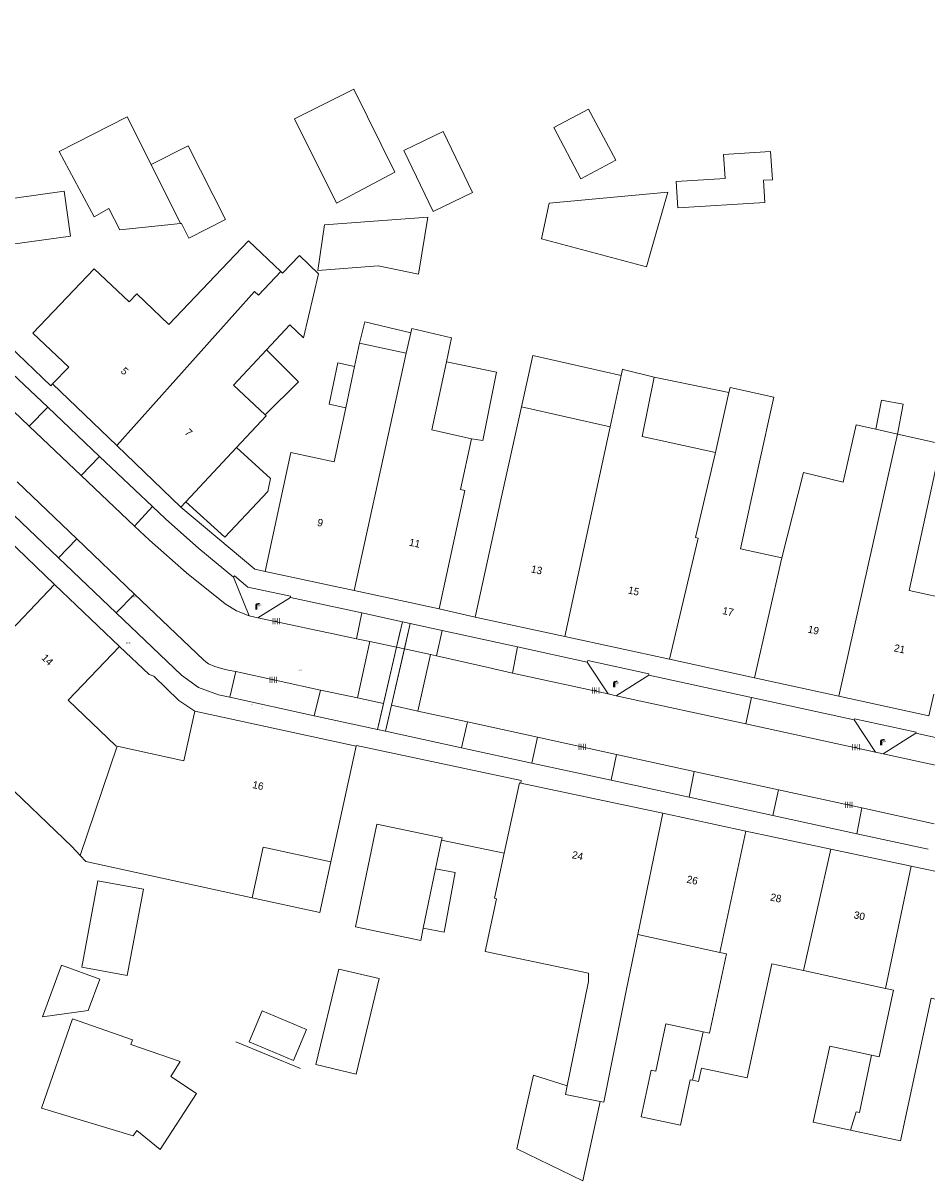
# Model space of a CAD drawing. Header units: metres. Extents: x 197457 to 198138, y 353986 to 354984.
# Tile 7 of 217: x 197653 to 197714, y 354308 to 354386. Entities that reach past the tile are written whole.
import ezdxf
from ezdxf.enums import TextEntityAlignment as Align

# ---------------------------------------------------------------- set-up
doc = ezdxf.new("R2010")
doc.units = ezdxf.units.M
doc.header["$MEASUREMENT"] = 0
for name, color, linetype, lineweight, true_color in [('benzine-   olieput', 7, 'Continuous', 0, 0x104b6e), ('kolk', 7, 'Continuous', 0, 0x104b6e), ('lichtmast', 7, 'Continuous', 0, 0x104b6e)]:
    doc.layers.add(name, color=color, linetype=linetype, lineweight=lineweight, true_color=true_color)
for name, color, linetype, lineweight in [('bijgebouw', 1, 'Continuous', 13), ('grens individueel parkeervak', 7, 'Continuous', 0), ('Grens maaiveld', 253, 'Continuous', 0), ('grens WOZ object', 7, 'Continuous', 0), ('hoofdgebouw', 1, 'Continuous', 0), ('Hoogtepunt', 7, 'Continuous', 0), ('huisnummerreeks BGT', 7, 'Continuous', 0), ('kant muur geen IMGeo', 30, 'Continuous', 0), ('kant verharding', 7, 'Continuous', 0), ('lijnafwatering weginrichtingselement lijn', 7, 'Continuous', 0), ('schutting geen IMGeo', 7, 'Continuous', 0), ('tussenmuur', 1, 'Continuous', 13), ('waterleidingput', 132, 'Continuous', 0), ('weginrichtingselement lijn', 7, 'Continuous', 0)]:
    doc.layers.add(name, color=color, linetype=linetype, lineweight=lineweight)
doc.styles.add('Style-WORKING', font='WORKING.shx')

# ---------------------------------------------------------------- blocks, each defined once
blk = doc.blocks.new('kolk')
at = {"layer": 'kolk', "linetype": 'Continuous', "lineweight": 0, "true_color": 0xbd2877}
for points in [[(-0.49, -0.43), (-0.49, 0), (-0.49, 0.42), (-0.4, 0.42), (-0.4, 0), (-0.4, -0.43)], [(-0.19, -0.43), (-0.19, 0), (-0.19, 0.42), (-0.11, 0.42), (-0.11, 0), (-0.11, -0.43)], [(0.11, -0.43), (0.11, 0), (0.11, 0.42), (0.19, 0.42), (0.19, 0), (0.19, -0.43)], [(0.4, -0.43), (0.4, 0), (0.4, 0.42), (0.49, 0.42), (0.49, 0), (0.49, -0.43)]]:
    blk.add_hatch(color=232, dxfattribs=at).paths.add_polyline_path(points)
at = {"layer": 'kolk', "linetype": 'Continuous', "lineweight": 0, "true_color": 0x681648}
blk.add_hatch(color=219, dxfattribs=at).paths.add_polyline_path([(0.1, 0, 1), (-0.1, 0, 1)])
blk = doc.blocks.new('benzineolieput')
at = {"layer": 'benzine-   olieput', "linetype": 'Continuous', "lineweight": 0, "true_color": 0xbd2877}
h = blk.add_hatch(color=232, dxfattribs=at)
edge = h.paths.add_edge_path()
edge.add_spline(control_points=[(0.44, 0), (0.44, 0.04), (0.43, 0.09), (0.36, 0.2), (0.28, 0.26), (0.09, 0.32), (-0.02, 0.33), (-0.22, 0.29), (-0.31, 0.24), (-0.42, 0.12), (-0.44, 0.06), (-0.44, -0.06), (-0.42, -0.12), (-0.33, -0.22), (-0.28, -0.26), (-0.1, -0.33), (0.04, -0.33), (0.27, -0.27), (0.37, -0.2), (0.43, -0.08), (0.44, -0.04), (0.44, 0)], knot_values=[0, 0, 0, 0, 0.060484, 0.060484, 0.178041, 0.178041, 0.295599, 0.295599, 0.413157, 0.413157, 0.498623, 0.498623, 0.584089, 0.584089, 0.669555, 0.669555, 0.808438, 0.808438, 0.94732, 0.94732, 1, 1, 1, 1], degree=3, periodic=0)
edge = h.paths.add_edge_path(flags=16)
edge.add_ellipse((0, 0), major_axis=(0.392, 0), ratio=0.689655, start_angle=0, end_angle=360)
h = blk.add_hatch(color=232, dxfattribs=at)
h.paths.add_polyline_path([(-0.05, -0.09, -0.572477), (-0.05, 0.09, 0.381612), (-0.15, 0.17), (-0.25, 0.17), (-0.25, -0.18), (-0.15, -0.18, 0.381612)])
h.paths.add_polyline_path([(-0.15, -0.12), (-0.2, -0.12), (-0.2, -0.02), (-0.15, -0.02, -1)], flags=16)
h.paths.add_polyline_path([(-0.15, 0.02), (-0.2, 0.02), (-0.2, 0.12), (-0.15, 0.12, -1)], flags=16)
at = {"layer": 'benzine-   olieput', "linetype": 'Continuous', "lineweight": 0, "true_color": 0x681648}
blk.add_hatch(color=219, dxfattribs=at).paths.add_polyline_path([(0.1, 0, 1), (-0.1, 0, 1)])
at = {"layer": 'benzine-   olieput', "linetype": 'Continuous', "lineweight": 0, "true_color": 0xbd2877}
h = blk.add_hatch(color=232, dxfattribs=at)
h.paths.add_polyline_path([(0.27, -0.08), (0.27, 0.07, 1), (0.07, 0.07), (0.07, 0.07, -0.377964), (0.07, -0.07), (0.07, -0.08, 1)])
h.paths.add_polyline_path([(0.12, -0.08), (0.12, 0.07, -1), (0.23, 0.07), (0.23, -0.08, -1)], flags=16)
blk = doc.blocks.new('lichtmast')
at = {"layer": 'lichtmast', "linetype": 'Continuous', "lineweight": 0, "true_color": 0xbd2877}
for points in [[(0.15, 0.42, -0.344151), (0.3, 0.61), (0.43, 0.64, 0.960861), (0.4, 0.79), (0.1, 0.74, 0.366629), (-0.15, 0.45), (-0.15, -0.1), (0, -0.1, -0.414214), (-0.1, 0, -1), (0.1, 0, -0.414214), (0, -0.1), (0.15, -0.1)], [(0.35, 0.55, 1), (0.3, 0.56), (0.23, 0.32, 1), (0.28, 0.31)], [(0.42, 0.58, 1), (0.38, 0.57), (0.44, 0.33, 1), (0.48, 0.34)], [(0.49, 0.61, 1), (0.45, 0.58), (0.63, 0.4, 1), (0.66, 0.43)]]:
    blk.add_hatch(color=232, dxfattribs=at).paths.add_polyline_path(points)
at = {"layer": 'lichtmast', "linetype": 'Continuous', "lineweight": 0, "true_color": 0x681648}
blk.add_hatch(color=219, dxfattribs=at).paths.add_polyline_path([(-0.1, 0, 1), (0.1, 0, 1)])
blk = doc.blocks.new('waterleidingput')
at = {"layer": 'waterleidingput', "linetype": 'Continuous', "lineweight": 0, "true_color": 0x248bcb}
h = blk.add_hatch(color=142, dxfattribs=at)
edge = h.paths.add_edge_path()
edge.add_spline(control_points=[(0.44, 0), (0.44, 0.04), (0.43, 0.09), (0.36, 0.2), (0.28, 0.26), (0.09, 0.32), (-0.02, 0.33), (-0.22, 0.29), (-0.31, 0.24), (-0.42, 0.12), (-0.44, 0.06), (-0.44, -0.06), (-0.42, -0.12), (-0.33, -0.22), (-0.28, -0.26), (-0.1, -0.33), (0.04, -0.33), (0.27, -0.27), (0.37, -0.2), (0.43, -0.08), (0.44, -0.04), (0.44, 0)], knot_values=[0, 0, 0, 0, 0.060484, 0.060484, 0.178041, 0.178041, 0.295599, 0.295599, 0.413157, 0.413157, 0.498623, 0.498623, 0.584089, 0.584089, 0.669555, 0.669555, 0.808438, 0.808438, 0.94732, 0.94732, 1, 1, 1, 1], degree=3, periodic=0)
edge = h.paths.add_edge_path(flags=16)
edge.add_ellipse((0, 0), major_axis=(0.392, 0), ratio=0.689655, start_angle=0, end_angle=360)
for points in [[(-0.05, -0.09, -0.141608), (-0.09, -0.05), (-0.1, -0.09), (-0.17, 0.18), (-0.22, 0.18), (-0.12, -0.17), (-0.07, -0.17)], [(0.03, 0.18), (-0.02, 0.18), (-0.05, 0.09, -0.269854), (0.05, 0.09)], [(0.23, 0.18), (0.18, 0.18), (0.1, -0.09), (0.09, -0.05, -0.141608), (0.05, -0.09), (0.08, -0.17), (0.13, -0.17)]]:
    blk.add_hatch(color=142, dxfattribs=at).paths.add_polyline_path(points)
at = {"layer": 'waterleidingput', "linetype": 'Continuous', "lineweight": 0, "true_color": 0x104b6e}
blk.add_hatch(color=156, dxfattribs=at).paths.add_polyline_path([(0.1, 0, 1), (-0.1, 0, 1)])

msp = doc.modelspace()

# ---------------------------------------------------------------- linework, layer by layer
at = {"layer": 'bijgebouw', "linetype": 'Continuous', "lineweight": 13}
for p, q in [((197656.966, 354377.998), (197660.443, 354379.768)), ((197660.443, 354379.768), (197662.081, 354376.549)), ((197681.695, 354330.882), (197681.292, 354328.947))]:
    msp.add_line(p, q, dxfattribs=at)
at = {"layer": 'bijgebouw', "linetype": 'Continuous', "lineweight": 13, "flags": 128}
for points in [[(197656.966, 354377.998), (197655.858, 354377.42), (197658.212, 354373.017), (197659.22, 354373.57)], [(197656.618, 354371.698), (197656.196, 354374.748), (197651.209, 354374.058), (197651.88, 354371.042), (197656.618, 354371.698)], [(197664.048, 354372.554), (197659.95, 354372.135), (197659.22, 354373.57)], [(197673.782, 354372.477), (197680.763, 354373), (197680.144, 354369.132), (197677.41, 354369.705), (197673.34, 354369.385), (197673.782, 354372.477)], [(197680.458, 354324.942), (197680.284, 354324.107), (197675.876, 354325.026), (197677.322, 354331.967), (197681.73, 354331.048), (197681.695, 354330.882)], [(197671.694, 354316.01), (197668.702, 354317.259), (197669.573, 354319.347), (197672.566, 354318.097), (197671.694, 354316.01)], [(197710.75, 354316.366), (197707.92, 354316.975), (197706.813, 354311.829), (197709.333, 354311.286)]]:
    msp.add_lwpolyline(points, dxfattribs=at)
at = {"layer": 'grens individueel parkeervak', "linetype": 'Continuous', "lineweight": 0}
for p, q in [((197649.369, 354363.108), (197653.824, 354358.875)), ((197651.888, 354363.168), (197655.079, 354360.145)), ((197655.079, 354360.145), (197653.824, 354358.875)), ((197655.079, 354360.145), (197658.585, 354356.823)), ((197653.824, 354358.875), (197657.35, 354355.526)), ((197657.35, 354355.526), (197658.585, 354356.823)), ((197658.585, 354356.823), (197662.163, 354353.433)), ((197657.35, 354355.526), (197660.951, 354352.105)), ((197657.038, 354351.257), (197653.017, 354355.096)), ((197651.787, 354353.804), (197655.806, 354349.969)), ((197660.951, 354352.105), (197662.163, 354353.433)), ((197657.038, 354351.257), (197655.806, 354349.969)), ((197660.949, 354347.522), (197657.038, 354351.257)), ((197655.806, 354349.969), (197659.708, 354346.245)), ((197659.708, 354346.245), (197660.949, 354347.522)), ((197671.479, 354347.298), (197669.287, 354345.924)), ((197676.3, 354346.247), (197671.479, 354347.298)), ((197675.938, 354344.498), (197676.3, 354346.247)), ((197669.287, 354345.924), (197675.42, 354344.606)), ((197679.045, 354345.649), (197678.649, 354343.925)), ((197679.581, 354345.532), (197679.045, 354345.649)), ((197679.186, 354343.811), (197679.581, 354345.532)), ((197675.42, 354344.606), (197675.938, 354344.498)), ((197681.73, 354345.063), (197681.34, 354343.349)), ((197686.816, 354343.954), (197681.73, 354345.063)), ((197678.649, 354343.925), (197679.186, 354343.811)), ((197686.816, 354343.954), (197686.477, 354342.182)), ((197691.521, 354342.928), (197686.816, 354343.954)), ((197684.853, 354342.553), (197681.34, 354343.349)), ((197692.956, 354340.772), (197691.521, 354342.928)), ((197667.79, 354342.281), (197667.38, 354340.542)), ((197673.518, 354341.033), (197667.79, 354342.281)), ((197684.853, 354342.553), (197686.477, 354342.182)), ((197686.477, 354342.182), (197692.956, 354340.772)), ((197695.693, 354342.032), (197693.499, 354340.654)), ((197702.628, 354340.527), (197695.693, 354342.032)), ((197673.518, 354341.033), (197673.091, 354339.299)), ((197693.499, 354340.654), (197702.259, 354338.747)), ((197667.38, 354340.542), (197673.091, 354339.299)), ((197702.259, 354338.747), (197702.628, 354340.527)), ((197709.566, 354339.021), (197702.628, 354340.527)), ((197711.011, 354336.842), (197709.566, 354339.021)), ((197683.443, 354338.896), (197683.05, 354337.132)), ((197688.177, 354337.841), (197683.443, 354338.896)), ((197702.259, 354338.747), (197711.011, 354336.842)), ((197687.802, 354336.098), (197688.177, 354337.841)), ((197693.507, 354336.68), (197688.177, 354337.841)), ((197683.05, 354337.132), (197687.802, 354336.098)), ((197693.507, 354336.68), (197693.159, 354334.933)), ((197698.77, 354335.533), (197693.507, 354336.68)), ((197687.802, 354336.098), (197693.159, 354334.933)), ((197698.425, 354333.787), (197698.77, 354335.533)), ((197704.451, 354334.296), (197698.77, 354335.533)), ((197693.159, 354334.933), (197698.425, 354333.787)), ((197698.425, 354333.787), (197704.083, 354332.555)), ((197704.451, 354334.296), (197704.083, 354332.555)), ((197710.101, 354333.065), (197704.451, 354334.296)), ((197709.752, 354331.322), (197710.101, 354333.065)), ((197714.978, 354332.003), (197710.101, 354333.065)), ((197704.083, 354332.555), (197709.752, 354331.322)), ((197709.752, 354331.322), (197714.572, 354330.273))]:
    msp.add_line(p, q, dxfattribs=at)
at = {"layer": 'Grens maaiveld', "linetype": 'Continuous', "lineweight": 0}
for p, q in [((197676.836, 354344.311), (197678.649, 354343.925)), ((197678.649, 354343.925), (197677.776, 354340.122)), ((197678.314, 354340.004), (197679.186, 354343.811)), ((197679.186, 354343.811), (197680.934, 354343.439)), ((197676.011, 354340.508), (197677.776, 354340.122)), ((197677.776, 354340.122), (197677.373, 354338.367)), ((197677.912, 354338.25), (197678.314, 354340.004)), ((197678.314, 354340.004), (197680.081, 354339.618))]:
    msp.add_line(p, q, dxfattribs=at)
at = {"layer": 'grens WOZ object', "linetype": 'Continuous', "lineweight": 0}
for p, q in [((197689.268, 354379.044), (197691.622, 354380.298)), ((197691.622, 354380.298), (197693.462, 354376.845)), ((197691.108, 354375.59), (197689.268, 354379.044)), ((197679.14, 354377.489), (197681.799, 354378.773)), ((197681.799, 354378.773), (197683.782, 354374.668)), ((197662.081, 354376.549), (197664.567, 354377.814)), ((197664.567, 354377.814), (197667.1, 354372.823)), ((197681.123, 354373.384), (197679.14, 354377.489)), ((197700.75, 354377.232), (197703.927, 354377.428)), ((197703.927, 354377.428), (197704.045, 354375.521)), ((197693.462, 354376.845), (197691.108, 354375.59)), ((197700.85, 354375.612), (197700.75, 354377.232)), ((197697.553, 354375.409), (197700.85, 354375.612)), ((197697.663, 354373.625), (197697.553, 354375.409)), ((197704.045, 354375.521), (197703.45, 354375.484)), ((197703.45, 354375.484), (197703.542, 354373.988)), ((197683.782, 354374.668), (197681.123, 354373.384)), ((197688.963, 354373.942), (197696.972, 354374.676)), ((197696.972, 354374.676), (197695.832, 354370.676)), ((197703.542, 354373.988), (197697.663, 354373.625)), ((197664.112, 354372.56), (197664.048, 354372.554)), ((197679.311, 354363.792), (197679.613, 354365.164)), ((197676.153, 354364.471), (197679.311, 354363.792)), ((197675.213, 354360.105), (197675.814, 354362.896)), ((197681.031, 354358.616), (197682.019, 354363.209)), ((197693.084, 354358.825), (197693.832, 354362.288)), ((197695.25, 354358.167), (197696.059, 354362.169)), ((197696.059, 354362.169), (197701.11, 354361.148)), ((197700.201, 354357.08), (197701.11, 354361.148)), ((197687.092, 354360.174), (197693.084, 354358.825)), ((197683.723, 354358.021), (197681.031, 354358.616)), ((197712.499, 354358.324), (197711.037, 354358.658)), ((197696.59, 354357.876), (197695.25, 354358.167)), ((197700.201, 354357.08), (197696.59, 354357.876)), ((197667.839, 354357.426), (197664.412, 354353.753)), ((197681.292, 354328.947), (197680.458, 354324.942)), ((197657.379, 354322.316), (197658.474, 354328.152)), ((197658.474, 354328.152), (197661.545, 354327.576)), ((197661.545, 354327.576), (197660.451, 354321.74)), ((197654.734, 354318.961), (197656.019, 354322.431)), ((197656.019, 354322.431), (197658.604, 354321.496)), ((197660.451, 354321.74), (197657.379, 354322.316)), ((197658.604, 354321.496), (197657.81, 354319.383)), ((197657.81, 354319.383), (197654.734, 354318.961)), ((197698.656, 354314.663), (197699.359, 354317.948))]:
    msp.add_line(p, q, dxfattribs=at)
at = {"layer": 'grens WOZ object', "linetype": 'Continuous', "lineweight": 0, "flags": 128}
for points in [[(197674.59, 354373.939), (197671.758, 354379.639), (197675.764, 354381.63), (197678.542, 354376.039), (197674.59, 354373.939)], [(197662.081, 354376.549), (197662.072, 354376.544), (197664.048, 354372.554)], [(197695.832, 354370.676), (197695.538, 354369.642), (197688.446, 354371.517), (197688.963, 354373.942)], [(197667.1, 354372.823), (197664.621, 354371.561), (197664.112, 354372.56)], [(197676.153, 354364.471), (197676.503, 354365.917), (197679.613, 354365.164)], [(197669.869, 354364.027), (197667.632, 354361.63), (197669.774, 354359.632)], [(197669.869, 354364.027), (197672.019, 354361.859), (197669.774, 354359.632)], [(197687.092, 354360.174), (197687.87, 354363.631), (197693.832, 354362.288)], [(197675.814, 354362.896), (197674.69, 354363.138), (197674.089, 354360.347), (197675.213, 354360.105)], [(197683.723, 354358.021), (197684.476, 354357.905), (197685.394, 354362.508), (197682.019, 354363.209)], [(197712.499, 354358.324), (197712.884, 354360.345), (197711.412, 354360.626), (197711.037, 354358.658)], [(197664.412, 354353.753), (197667.057, 354351.374), (197669.951, 354354.458), (197670.128, 354355.325), (197667.839, 354357.426)], [(197668.89, 354326.999), (197669.634, 354330.419), (197674.212, 354329.422)], [(197668.89, 354326.999), (197673.468, 354326.003), (197674.212, 354329.422)], [(197681.292, 354328.947), (197682.612, 354328.704), (197681.874, 354324.682), (197680.458, 354324.942)], [(197677.466, 354321.534), (197674.747, 354322.183), (197673.205, 354315.726), (197675.923, 354315.077), (197677.466, 354321.534)], [(197661.092, 354311.266), (197660.86, 354310.898), (197654.667, 354312.783), (197656.764, 354318.809), (197660.816, 354317.399), (197660.707, 354317.086), (197664.032, 354315.929), (197663.389, 354314.909)], [(197699.359, 354317.948), (197696.852, 354318.488), (197696.163, 354315.284), (197695.859, 354315.35), (197695.18, 354312.195), (197697.838, 354311.623), (197698.499, 354314.697), (197698.656, 354314.663)], [(197663.389, 354314.909), (197665.132, 354313.761), (197662.673, 354309.985), (197661.092, 354311.266)], [(197692.401, 354313.236), (197691.233, 354307.867), (197686.775, 354310.024), (197687.913, 354315.019), (197690.185, 354314.293)], [(197690.185, 354314.293), (197690.066, 354313.707), (197692.401, 354313.236)]]:
    msp.add_lwpolyline(points, dxfattribs=at)
at = {"layer": 'hoofdgebouw', "linetype": 'Continuous', "lineweight": 0}
for p, q in [((197675.814, 354362.896), (197676.153, 354364.471)), ((197696.059, 354362.169), (197693.97, 354362.707)), ((197655.406, 354361.718), (197659.755, 354357.55)), ((197685.738, 354354.097), (197687.092, 354360.174)), ((197682.966, 354354.594), (197683.723, 354358.021)), ((197659.755, 354357.55), (197664.084, 354353.401)), ((197685.738, 354354.097), (197683.969, 354345.967)), ((197664.412, 354353.753), (197664.084, 354353.401)), ((197655.545, 354348.162), (197651.094, 354352.43)), ((197669.778, 354349.056), (197675.781, 354347.758)), ((197659.92, 354343.967), (197655.545, 354348.162)), ((197675.781, 354347.758), (197681.526, 354346.515)), ((197683.969, 354345.967), (197690.022, 354344.65)), ((197690.022, 354344.65), (197697.085, 354343.112)), ((197697.085, 354343.112), (197702.837, 354341.861)), ((197702.837, 354341.861), (197708.528, 354340.622)), ((197665.022, 354339.61), (197675.928, 354337.236)), ((197659.678, 354337.269), (197659.77, 354337.249)), ((197674.212, 354329.422), (197675.928, 354337.236)), ((197651.418, 354335.533), (197656.708, 354330.459)), ((197696.639, 354332.707), (197687.057, 354334.751)), ((197702.259, 354331.508), (197696.639, 354332.707)), ((197707.989, 354330.286), (197702.259, 354331.508)), ((197657.274, 354329.851), (197656.708, 354330.459)), ((197713.42, 354329.128), (197707.989, 354330.286)), ((197719.368, 354327.858), (197713.42, 354329.128)), ((197694.944, 354324.51), (197694.199, 354320.814)), ((197694.944, 354324.51), (197700.504, 354323.302)), ((197700.504, 354323.302), (197700.938, 354323.208)), ((197704.006, 354322.541), (197706.153, 354322.075)), ((197706.153, 354322.075), (197711.693, 354320.871)), ((197711.693, 354320.871), (197712.241, 354320.752))]:
    msp.add_line(p, q, dxfattribs=at)
at = {"layer": 'hoofdgebouw', "linetype": 'Continuous', "lineweight": 0, "flags": 128}
for points in [[(197670.822, 354369.324), (197668.649, 354371.388), (197663.275, 354365.735), (197661.101, 354367.802), (197660.584, 354367.258), (197658.221, 354369.504), (197654.077, 354365.145), (197656.501, 354362.86), (197655.406, 354361.718)], [(197670.822, 354369.324), (197670.947, 354369.205), (197672.083, 354370.4), (197673.388, 354369.16), (197672.353, 354364.843), (197671.432, 354365.703), (197669.869, 354364.027)], [(197679.613, 354365.164), (197679.68, 354365.468), (197682.359, 354364.837), (197682.019, 354363.209)], [(197693.832, 354362.288), (197693.925, 354362.719), (197693.97, 354362.707)], [(197701.11, 354361.148), (197701.185, 354361.486), (197704.154, 354360.823), (197703.079, 354356.045)], [(197669.774, 354359.632), (197669.84, 354359.57), (197667.839, 354357.426)], [(197669.778, 354349.056), (197671.505, 354357.084), (197674.428, 354356.455), (197675.213, 354360.105)], [(197711.037, 354358.658), (197709.705, 354358.962), (197708.831, 354355.076), (197706.146, 354355.731), (197704.695, 354349.972)], [(197712.499, 354358.324), (197715.45, 354357.682), (197713.291, 354347.764), (197716.369, 354347.094), (197716.225, 354346.43)], [(197704.695, 354349.972), (197701.89, 354350.582), (197703.079, 354356.045)], [(197681.526, 354346.515), (197683.259, 354354.53), (197682.966, 354354.594)], [(197659.678, 354337.269), (197656.464, 354340.36), (197659.92, 354343.967)], [(197708.528, 354340.622), (197714.626, 354339.295), (197714.951, 354340.763)], [(197659.77, 354337.249), (197664.279, 354336.25), (197665.022, 354339.61)], [(197687.057, 354334.751), (197686.948, 354334.774), (197685.932, 354330.011)], [(197657.274, 354329.851), (197657.653, 354329.445), (197668.89, 354326.999)], [(197685.932, 354330.011), (197685.281, 354326.96), (197685.398, 354326.935)], [(197691.624, 354321.895), (197684.636, 354323.366), (197685.398, 354326.935)], [(197700.938, 354323.208), (197699.787, 354317.856), (197699.359, 354317.948)], [(197691.624, 354321.895), (197691.616, 354321.339), (197690.185, 354314.293)], [(197704.006, 354322.541), (197702.346, 354314.823), (197699.253, 354315.489), (197699.057, 354314.577), (197698.656, 354314.663)], [(197692.401, 354313.236), (197692.664, 354313.183), (197694.199, 354320.814)], [(197712.241, 354320.752), (197711.272, 354316.254), (197710.75, 354316.366)], [(197715.137, 354320.123), (197714.768, 354320.202), (197712.693, 354310.563), (197709.333, 354311.286)]]:
    msp.add_lwpolyline(points, dxfattribs=at)
at = {"layer": 'kant muur geen IMGeo', "linetype": 'Continuous', "lineweight": 0}
msp.add_line((197685.932, 354330.011), (197681.695, 354330.882), dxfattribs=at)
at = {"layer": 'kant verharding', "linetype": 'Continuous', "lineweight": 0}
for p, q in [((197669.287, 354345.924), (197668.698, 354346.056)), ((197679.045, 354345.649), (197676.3, 354346.247)), ((197681.526, 354346.515), (197683.969, 354345.967)), ((197681.73, 354345.063), (197679.581, 354345.532)), ((197675.938, 354344.498), (197676.836, 354344.311)), ((197676.836, 354344.311), (197676.011, 354340.508)), ((197680.934, 354343.439), (197680.081, 354339.618)), ((197680.94, 354343.436), (197680.934, 354343.439)), ((197681.34, 354343.349), (197680.94, 354343.436)), ((197673.848, 354340.968), (197673.518, 354341.033)), ((197676.011, 354340.508), (197673.848, 354340.968)), ((197692.956, 354340.772), (197693.499, 354340.654)), ((197673.091, 354339.299), (197677.373, 354338.367)), ((197680.081, 354339.618), (197683.338, 354338.919)), ((197677.373, 354338.367), (197677.912, 354338.25)), ((197677.912, 354338.25), (197683.05, 354337.132)), ((197683.443, 354338.896), (197683.338, 354338.919)), ((197713.732, 354338.115), (197711.53, 354336.729)), ((197730.632, 354334.414), (197713.732, 354338.115)), ((197711.011, 354336.842), (197711.53, 354336.729)), ((197711.53, 354336.729), (197730.194, 354332.666))]:
    msp.add_line(p, q, dxfattribs=at)
at = {"layer": 'kant verharding', "linetype": 'Continuous', "lineweight": 0, "flags": 128}
for points in [[(197655.406, 354361.718), (197655.293, 354361.586), (197650.211, 354366.461), (197650.244, 354366.522), (197617.08, 354397.996)], [(197667.628, 354348.672), (197665.298, 354350.59), (197663.045, 354352.597), (197662.163, 354353.433)], [(197669.778, 354349.056), (197669.074, 354349.208), (197664.084, 354353.401)], [(197668.698, 354346.056), (197667.843, 354346.388), (197667.06, 354346.866), (197664.457, 354348.956), (197661.948, 354351.158), (197660.951, 354352.105)], [(197671.479, 354347.298), (197671.496, 354347.379), (197668.606, 354347.993), (197667.694, 354348.743), (197667.628, 354348.672)], [(197668.698, 354346.056), (197667.637, 354348.665), (197667.628, 354348.672)], [(197667.79, 354342.281), (197667.271, 354342.378), (197666.818, 354342.493), (197666.368, 354342.63), (197665.936, 354342.816), (197665.762, 354342.935), (197665.605, 354343.076), (197660.949, 354347.522)], [(197659.708, 354346.245), (197664.119, 354342.035), (197665.277, 354341.199), (197666.618, 354340.708), (197667.38, 354340.542)], [(197665.022, 354339.61), (197663.949, 354340.336), (197662.248, 354341.966), (197661.936, 354342.082), (197659.92, 354343.967)], [(197691.521, 354342.928), (197691.572, 354343.023), (197695.706, 354342.125), (197695.693, 354342.032)], [(197709.566, 354339.021), (197709.586, 354339.098), (197713.754, 354338.195), (197713.732, 354338.115)], [(197687.057, 354334.751), (197687.063, 354334.914), (197675.939, 354337.284), (197675.928, 354337.236)]]:
    msp.add_lwpolyline(points, dxfattribs=at)
at = {"layer": 'lijnafwatering weginrichtingselement lijn', "linetype": 'Continuous', "lineweight": 0}
for p, q in [((197679.045, 354345.649), (197678.649, 354343.925)), ((197679.186, 354343.811), (197679.581, 354345.532)), ((197678.921, 354345.11), (197677.413, 354338.541)), ((197677.955, 354338.438), (197679.465, 354345.027)), ((197678.649, 354343.925), (197677.776, 354340.122)), ((197678.314, 354340.004), (197679.186, 354343.811)), ((197677.776, 354340.122), (197677.373, 354338.367)), ((197677.912, 354338.25), (197678.314, 354340.004))]:
    msp.add_line(p, q, dxfattribs=at)
at = {"layer": 'schutting geen IMGeo', "linetype": 'Continuous', "lineweight": 0}
msp.add_line((197667.791, 354317.265), (197672.163, 354315.463), dxfattribs=at)
at = {"layer": 'tussenmuur', "linetype": 'Continuous', "lineweight": 13}
for p, q in [((197675.781, 354347.758), (197679.311, 354363.792)), ((197690.022, 354344.65), (197693.084, 354358.825)), ((197708.528, 354340.622), (197712.499, 354358.324)), ((197698.861, 354351.339), (197700.201, 354357.08)), ((197702.837, 354341.861), (197704.695, 354349.972)), ((197644.887, 354337.017), (197655.545, 354348.162)), ((197657.274, 354329.851), (197659.77, 354337.249)), ((197694.944, 354324.51), (197696.639, 354332.707)), ((197700.504, 354323.302), (197702.259, 354331.508)), ((197706.153, 354322.075), (197707.989, 354330.286)), ((197711.693, 354320.871), (197713.42, 354329.128))]:
    msp.add_line(p, q, dxfattribs=at)
at = {"layer": 'tussenmuur', "linetype": 'Continuous', "lineweight": 13, "flags": 128}
for points in [[(197659.755, 354357.55), (197669.053, 354367.962), (197669.323, 354367.723), (197670.822, 354369.324)], [(197697.085, 354343.112), (197699.026, 354351.287), (197698.861, 354351.339)], [(197709.333, 354311.286), (197709.716, 354312.533), (197709.939, 354312.493), (197710.75, 354316.366)]]:
    msp.add_lwpolyline(points, dxfattribs=at)
at = {"layer": 'weginrichtingselement lijn', "linetype": 'Continuous', "lineweight": 0}
for p, q in [((197678.921, 354345.11), (197677.413, 354338.541)), ((197677.955, 354338.438), (197679.465, 354345.027))]:
    msp.add_line(p, q, dxfattribs=at)

# ---------------------------------------------------------------- block references
at = {"layer": 'benzine-   olieput', "linetype": 'Continuous', "lineweight": 0, "xscale": 0.1, "yscale": 0.1, "zscale": 0.1}
msp.add_blockref('benzineolieput', (197668.855, 354340.027), dxfattribs=at)
at = {"layer": 'kolk', "linetype": 'Continuous', "lineweight": 0, "xscale": 0.5, "yscale": 0.5}
for p in [(197670.515, 354345.692), (197670.315, 354341.731), (197692.109, 354341.003), (197691.191, 354337.194), (197709.703, 354337.173), (197709.21, 354333.281)]:
    msp.add_blockref('kolk', p, dxfattribs=at)
at = {"layer": 'lichtmast', "linetype": 'Continuous', "lineweight": 0, "xscale": 0.5, "yscale": 0.5}
for p in [(197669.176, 354346.526), (197693.35, 354341.272), (197711.393, 354337.337)]:
    msp.add_blockref('lichtmast', p, dxfattribs=at)
at = {"layer": 'waterleidingput', "linetype": 'Continuous', "lineweight": 0, "xscale": 0.1, "yscale": 0.1, "zscale": 0.1}
msp.add_blockref('waterleidingput', (197669.533, 354339.823), dxfattribs=at)

# ---------------------------------------------------------------- texts
at = {"layer": 'Hoogtepunt', "linetype": 'Continuous', "lineweight": 0, "style": 'Style-WORKING'}
for s, p in [('22.64', (197660.674, 354347.301)), ('22.64', (197660.674, 354347.301)), ('22.71', (197660.378, 354344.171)), ('22.71', (197660.378, 354344.171)), ('22.71', (197671.999, 354342.319)), ('22.71', (197671.999, 354342.319))]:
    msp.add_text(s, height=0.1, dxfattribs=at).set_placement(p)
at = {"layer": 'huisnummerreeks BGT', "linetype": 'Continuous', "lineweight": 0, "style": 'Style-WORKING'}
for s, rotation, p in [('5', 316.2, (197660.279, 354362.588)), ('7', 316.2, (197664.606, 354358.441)), ('9', 347.8, (197673.497, 354352.344)), ('11', 347.8, (197679.883, 354350.963)), ('13', 347.7, (197688.121, 354349.157)), ('15', 347.7, (197694.676, 354347.73)), ('17', 347.7, (197701.055, 354346.342)), ('19', 347.7, (197706.824, 354345.087)), ('21', 347.7, (197712.643, 354343.82)), ('14', 316.2, (197655.06, 354343.085)), ('16', 347.7, (197669.296, 354334.586)), ('24', 348, (197690.889, 354329.844)), ('26', 348, (197698.638, 354328.19)), ('28', 348, (197704.288, 354326.985)), ('30', 348, (197709.931, 354325.782))]:
    msp.add_text(s, height=0.5, rotation=rotation, dxfattribs=at).set_placement(p, align=Align.MIDDLE_CENTER)

doc.saveas('drawing.dxf')
